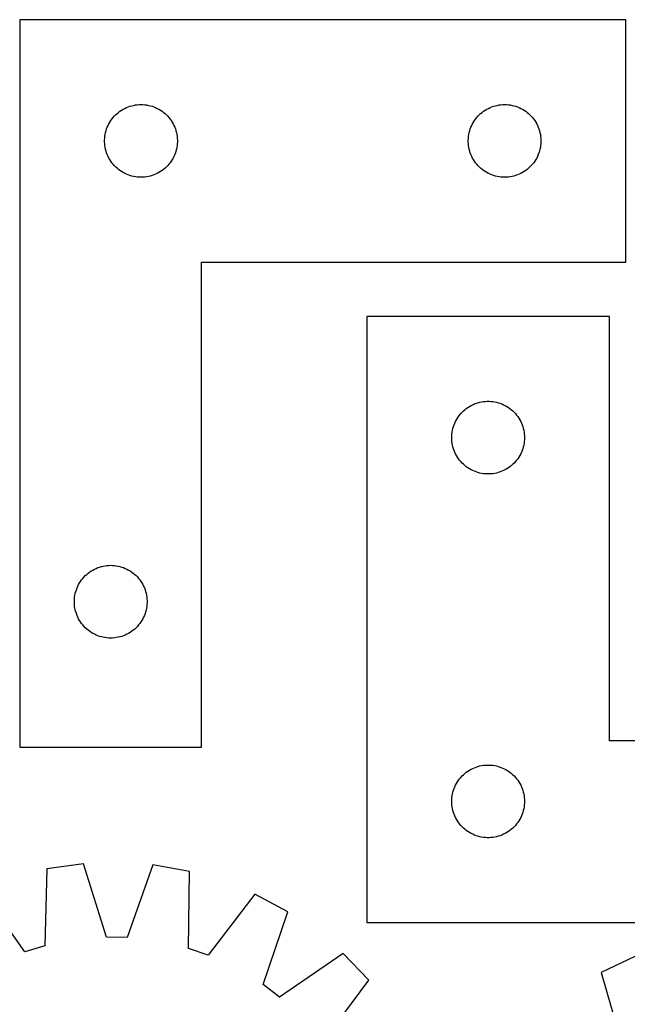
# Model space of a CAD drawing. Header units: millimetres. Extents: x 7 to 1492, y 7 to 2993.
# Tile 6 of 13: x 257 to 507, y 2587 to 2993. Entities that reach past the tile are written whole.
import ezdxf

# ---------------------------------------------------------------- set-up
doc = ezdxf.new("R2010")
doc.units = ezdxf.units.MM
doc.layers.add('CUT', color=7, linetype='CONTINUOUS', true_color=0x000000)

msp = doc.modelspace()

# ---------------------------------------------------------------- linework, layer by layer
at = {"layer": 'CUT'}
for p, q in [((256.80552, 2993.440485), (256.80552, 2693.440485)), ((506.80552, 2993.440485), (256.80552, 2993.440485)), ((506.80552, 2893.440485), (506.80552, 2993.440485)), ((298.114203, 2955.66591), (298.755077, 2956.097118)), ((298.755077, 2956.097118), (299.417298, 2956.494763)), ((299.417298, 2956.494763), (300.099113, 2956.857791)), ((300.099113, 2956.857791), (300.798711, 2957.185238)), ((300.798711, 2957.185238), (301.514238, 2957.476237)), ((301.514238, 2957.476237), (302.243797, 2957.730015)), ((302.243797, 2957.730015), (302.985453, 2957.945901)), ((302.985453, 2957.945901), (303.737239, 2958.12332)), ((303.737239, 2958.12332), (304.497161, 2958.261803)), ((304.497161, 2958.261803), (305.263205, 2958.360983)), ((305.263205, 2958.360983), (306.033338, 2958.420596)), ((306.033338, 2958.420596), (306.80552, 2958.440485)), ((306.80552, 2958.440485), (307.577701, 2958.420596)), ((307.577701, 2958.420596), (308.347834, 2958.360983)), ((308.347834, 2958.360983), (309.113878, 2958.261803)), ((309.113878, 2958.261803), (309.873801, 2958.12332)), ((309.873801, 2958.12332), (310.625586, 2957.945901)), ((310.625586, 2957.945901), (311.367242, 2957.730015)), ((311.367242, 2957.730015), (312.096801, 2957.476237)), ((312.096801, 2957.476237), (312.812328, 2957.185238)), ((312.812328, 2957.185238), (313.511926, 2956.857791)), ((313.511926, 2956.857791), (314.193741, 2956.494763)), ((314.193741, 2956.494763), (314.855962, 2956.097118)), ((314.855962, 2956.097118), (315.496836, 2955.66591)), ((448.114203, 2955.66591), (448.755077, 2956.097118)), ((448.755077, 2956.097118), (449.417298, 2956.494763)), ((449.417298, 2956.494763), (450.099113, 2956.857791)), ((450.099113, 2956.857791), (450.798711, 2957.185238)), ((450.798711, 2957.185238), (451.514238, 2957.476237)), ((451.514238, 2957.476237), (452.243797, 2957.730015)), ((452.243797, 2957.730015), (452.985453, 2957.945901)), ((452.985453, 2957.945901), (453.737239, 2958.12332)), ((453.737239, 2958.12332), (454.497161, 2958.261803)), ((454.497161, 2958.261803), (455.263205, 2958.360983)), ((455.263205, 2958.360983), (456.033338, 2958.420596)), ((456.033338, 2958.420596), (456.80552, 2958.440485)), ((456.80552, 2958.440485), (457.577701, 2958.420596)), ((457.577701, 2958.420596), (458.347834, 2958.360983)), ((458.347834, 2958.360983), (459.113878, 2958.261803)), ((459.113878, 2958.261803), (459.873801, 2958.12332)), ((459.873801, 2958.12332), (460.625586, 2957.945901)), ((460.625586, 2957.945901), (461.367242, 2957.730015)), ((461.367242, 2957.730015), (462.096801, 2957.476237)), ((462.096801, 2957.476237), (462.812328, 2957.185238)), ((462.812328, 2957.185238), (463.511926, 2956.857791)), ((463.511926, 2956.857791), (464.193741, 2956.494763)), ((464.193741, 2956.494763), (464.855962, 2956.097118)), ((464.855962, 2956.097118), (465.496836, 2955.66591)), ((294.360364, 2951.81414), (294.807931, 2952.443699)), ((294.807931, 2952.443699), (295.287313, 2953.049382)), ((295.287313, 2953.049382), (295.797239, 2953.629585)), ((295.797239, 2953.629585), (296.336357, 2954.182767)), ((296.336357, 2954.182767), (296.903238, 2954.707464)), ((296.903238, 2954.707464), (297.496377, 2955.202282)), ((297.496377, 2955.202282), (298.114203, 2955.66591)), ((315.496836, 2955.66591), (316.114662, 2955.202282)), ((316.114662, 2955.202282), (316.707801, 2954.707464)), ((316.707801, 2954.707464), (317.274682, 2954.182767)), ((317.274682, 2954.182767), (317.8138, 2953.629585)), ((317.8138, 2953.629585), (318.323726, 2953.049382)), ((318.323726, 2953.049382), (318.803108, 2952.443699)), ((318.803108, 2952.443699), (319.250675, 2951.81414)), ((444.360364, 2951.81414), (444.807931, 2952.443699)), ((444.807931, 2952.443699), (445.287313, 2953.049382)), ((445.287313, 2953.049382), (445.797239, 2953.629585)), ((445.797239, 2953.629585), (446.336357, 2954.182767)), ((446.336357, 2954.182767), (446.903238, 2954.707464)), ((446.903238, 2954.707464), (447.496377, 2955.202282)), ((447.496377, 2955.202282), (448.114203, 2955.66591)), ((465.496836, 2955.66591), (466.114662, 2955.202282)), ((466.114662, 2955.202282), (466.707801, 2954.707464)), ((466.707801, 2954.707464), (467.274682, 2954.182767)), ((467.274682, 2954.182767), (467.8138, 2953.629585)), ((467.8138, 2953.629585), (468.323726, 2953.049382)), ((468.323726, 2953.049382), (468.803108, 2952.443699)), ((468.803108, 2952.443699), (469.250675, 2951.81414)), ((292.403271, 2947.632769), (292.638181, 2948.36862)), ((292.638181, 2948.36862), (292.91066, 2949.091403)), ((292.91066, 2949.091403), (293.219986, 2949.799201)), ((293.219986, 2949.799201), (293.565338, 2950.490136)), ((293.565338, 2950.490136), (293.9458, 2951.162377)), ((293.9458, 2951.162377), (294.360364, 2951.81414)), ((319.250675, 2951.81414), (319.665239, 2951.162377)), ((319.665239, 2951.162377), (320.045701, 2950.490136)), ((320.045701, 2950.490136), (320.391053, 2949.799201)), ((320.391053, 2949.799201), (320.700379, 2949.091403)), ((320.700379, 2949.091403), (320.972858, 2948.36862)), ((320.972858, 2948.36862), (321.207768, 2947.632769)), ((442.403271, 2947.632769), (442.638181, 2948.36862)), ((442.638181, 2948.36862), (442.91066, 2949.091403)), ((442.91066, 2949.091403), (443.219986, 2949.799201)), ((443.219986, 2949.799201), (443.565338, 2950.490136)), ((443.565338, 2950.490136), (443.9458, 2951.162377)), ((443.9458, 2951.162377), (444.360364, 2951.81414)), ((469.250675, 2951.81414), (469.665239, 2951.162377)), ((469.665239, 2951.162377), (470.045701, 2950.490136)), ((470.045701, 2950.490136), (470.391053, 2949.799201)), ((470.391053, 2949.799201), (470.700379, 2949.091403)), ((470.700379, 2949.091403), (470.972858, 2948.36862)), ((470.972858, 2948.36862), (471.207768, 2947.632769)), ((291.810492, 2943.826703), (291.850257, 2944.598117)), ((291.810492, 2943.054266), (291.810492, 2943.826703)), ((291.850257, 2944.598117), (291.929679, 2945.36646)), ((291.929679, 2945.36646), (292.04855, 2946.129696)), ((292.04855, 2946.129696), (292.206554, 2946.885801)), ((292.206554, 2946.885801), (292.403271, 2947.632769)), ((321.207768, 2947.632769), (321.404485, 2946.885801)), ((321.404485, 2946.885801), (321.562489, 2946.129696)), ((321.562489, 2946.129696), (321.68136, 2945.36646)), ((321.68136, 2945.36646), (321.760782, 2944.598117)), ((321.760782, 2944.598117), (321.800547, 2943.826703)), ((321.800547, 2943.826703), (321.800547, 2943.054266)), ((441.810492, 2943.826703), (441.850257, 2944.598117)), ((441.810492, 2943.054266), (441.810492, 2943.826703)), ((441.850257, 2944.598117), (441.929679, 2945.36646)), ((441.929679, 2945.36646), (442.04855, 2946.129696)), ((442.04855, 2946.129696), (442.206554, 2946.885801)), ((442.206554, 2946.885801), (442.403271, 2947.632769)), ((471.207768, 2947.632769), (471.404485, 2946.885801)), ((471.404485, 2946.885801), (471.562489, 2946.129696)), ((471.562489, 2946.129696), (471.68136, 2945.36646)), ((471.68136, 2945.36646), (471.760782, 2944.598117)), ((471.760782, 2944.598117), (471.800547, 2943.826703)), ((471.800547, 2943.826703), (471.800547, 2943.054266)), ((291.850257, 2942.282853), (291.810492, 2943.054266)), ((291.929679, 2941.514509), (291.850257, 2942.282853)), ((292.04855, 2940.751273), (291.929679, 2941.514509)), ((292.206554, 2939.995169), (292.04855, 2940.751273)), ((292.403271, 2939.2482), (292.206554, 2939.995169)), ((321.404485, 2939.995169), (321.207768, 2939.2482)), ((321.562489, 2940.751273), (321.404485, 2939.995169)), ((321.68136, 2941.514509), (321.562489, 2940.751273)), ((321.760782, 2942.282853), (321.68136, 2941.514509)), ((321.800547, 2943.054266), (321.760782, 2942.282853)), ((441.850257, 2942.282853), (441.810492, 2943.054266)), ((441.929679, 2941.514509), (441.850257, 2942.282853)), ((442.04855, 2940.751273), (441.929679, 2941.514509)), ((442.206554, 2939.995169), (442.04855, 2940.751273)), ((442.403271, 2939.2482), (442.206554, 2939.995169)), ((471.404485, 2939.995169), (471.207768, 2939.2482)), ((471.562489, 2940.751273), (471.404485, 2939.995169)), ((471.68136, 2941.514509), (471.562489, 2940.751273)), ((471.760782, 2942.282853), (471.68136, 2941.514509)), ((471.800547, 2943.054266), (471.760782, 2942.282853)), ((292.638181, 2938.512349), (292.403271, 2939.2482)), ((292.91066, 2937.789566), (292.638181, 2938.512349)), ((293.219986, 2937.081769), (292.91066, 2937.789566)), ((293.565338, 2936.390834), (293.219986, 2937.081769)), ((293.9458, 2935.718593), (293.565338, 2936.390834)), ((294.360364, 2935.066829), (293.9458, 2935.718593)), ((319.665239, 2935.718593), (319.250675, 2935.066829)), ((320.045701, 2936.390834), (319.665239, 2935.718593)), ((320.391053, 2937.081769), (320.045701, 2936.390834)), ((320.700379, 2937.789566), (320.391053, 2937.081769)), ((320.972858, 2938.512349), (320.700379, 2937.789566)), ((321.207768, 2939.2482), (320.972858, 2938.512349)), ((442.638181, 2938.512349), (442.403271, 2939.2482)), ((442.91066, 2937.789566), (442.638181, 2938.512349)), ((443.219986, 2937.081769), (442.91066, 2937.789566)), ((443.565338, 2936.390834), (443.219986, 2937.081769)), ((443.9458, 2935.718593), (443.565338, 2936.390834)), ((444.360364, 2935.066829), (443.9458, 2935.718593)), ((469.665239, 2935.718593), (469.250675, 2935.066829)), ((470.045701, 2936.390834), (469.665239, 2935.718593)), ((470.391053, 2937.081769), (470.045701, 2936.390834)), ((470.700379, 2937.789566), (470.391053, 2937.081769)), ((470.972858, 2938.512349), (470.700379, 2937.789566)), ((471.207768, 2939.2482), (470.972858, 2938.512349)), ((294.807931, 2934.43727), (294.360364, 2935.066829)), ((295.287313, 2933.831587), (294.807931, 2934.43727)), ((295.797239, 2933.251385), (295.287313, 2933.831587)), ((296.336357, 2932.698202), (295.797239, 2933.251385)), ((296.903238, 2932.173506), (296.336357, 2932.698202)), ((297.496377, 2931.678688), (296.903238, 2932.173506)), ((298.114203, 2931.21506), (297.496377, 2931.678688)), ((316.114662, 2931.678688), (315.496836, 2931.21506)), ((316.707801, 2932.173506), (316.114662, 2931.678688)), ((317.274682, 2932.698202), (316.707801, 2932.173506)), ((317.8138, 2933.251385), (317.274682, 2932.698202)), ((318.323726, 2933.831587), (317.8138, 2933.251385)), ((318.803108, 2934.43727), (318.323726, 2933.831587)), ((319.250675, 2935.066829), (318.803108, 2934.43727)), ((444.807931, 2934.43727), (444.360364, 2935.066829)), ((445.287313, 2933.831587), (444.807931, 2934.43727)), ((445.797239, 2933.251385), (445.287313, 2933.831587)), ((446.336357, 2932.698202), (445.797239, 2933.251385)), ((446.903238, 2932.173506), (446.336357, 2932.698202)), ((447.496377, 2931.678688), (446.903238, 2932.173506)), ((448.114203, 2931.21506), (447.496377, 2931.678688)), ((466.114662, 2931.678688), (465.496836, 2931.21506)), ((466.707801, 2932.173506), (466.114662, 2931.678688)), ((467.274682, 2932.698202), (466.707801, 2932.173506)), ((467.8138, 2933.251385), (467.274682, 2932.698202)), ((468.323726, 2933.831587), (467.8138, 2933.251385)), ((468.803108, 2934.43727), (468.323726, 2933.831587)), ((469.250675, 2935.066829), (468.803108, 2934.43727)), ((298.755077, 2930.783851), (298.114203, 2931.21506)), ((299.417298, 2930.386206), (298.755077, 2930.783851)), ((300.099113, 2930.023178), (299.417298, 2930.386206)), ((300.798711, 2929.695731), (300.099113, 2930.023178)), ((301.514238, 2929.404732), (300.798711, 2929.695731)), ((302.243797, 2929.150954), (301.514238, 2929.404732)), ((302.985453, 2928.935069), (302.243797, 2929.150954)), ((303.737239, 2928.757649), (302.985453, 2928.935069)), ((304.497161, 2928.619166), (303.737239, 2928.757649)), ((305.263205, 2928.519987), (304.497161, 2928.619166)), ((306.033338, 2928.460373), (305.263205, 2928.519987)), ((306.80552, 2928.440485), (306.033338, 2928.460373)), ((307.577701, 2928.460373), (306.80552, 2928.440485)), ((308.347834, 2928.519987), (307.577701, 2928.460373)), ((309.113878, 2928.619166), (308.347834, 2928.519987)), ((309.873801, 2928.757649), (309.113878, 2928.619166)), ((310.625586, 2928.935069), (309.873801, 2928.757649)), ((311.367242, 2929.150954), (310.625586, 2928.935069)), ((312.096801, 2929.404732), (311.367242, 2929.150954)), ((312.812328, 2929.695731), (312.096801, 2929.404732)), ((313.511926, 2930.023178), (312.812328, 2929.695731)), ((314.193741, 2930.386206), (313.511926, 2930.023178)), ((314.855962, 2930.783851), (314.193741, 2930.386206)), ((315.496836, 2931.21506), (314.855962, 2930.783851)), ((448.755077, 2930.783851), (448.114203, 2931.21506)), ((449.417298, 2930.386206), (448.755077, 2930.783851)), ((450.099113, 2930.023178), (449.417298, 2930.386206)), ((450.798711, 2929.695731), (450.099113, 2930.023178)), ((451.514238, 2929.404732), (450.798711, 2929.695731)), ((452.243797, 2929.150954), (451.514238, 2929.404732)), ((452.985453, 2928.935069), (452.243797, 2929.150954)), ((453.737239, 2928.757649), (452.985453, 2928.935069)), ((454.497161, 2928.619166), (453.737239, 2928.757649)), ((455.263205, 2928.519987), (454.497161, 2928.619166)), ((456.033338, 2928.460373), (455.263205, 2928.519987)), ((456.80552, 2928.440485), (456.033338, 2928.460373)), ((457.577701, 2928.460373), (456.80552, 2928.440485)), ((458.347834, 2928.519987), (457.577701, 2928.460373)), ((459.113878, 2928.619166), (458.347834, 2928.519987)), ((459.873801, 2928.757649), (459.113878, 2928.619166)), ((460.625586, 2928.935069), (459.873801, 2928.757649)), ((461.367242, 2929.150954), (460.625586, 2928.935069)), ((462.096801, 2929.404732), (461.367242, 2929.150954)), ((462.812328, 2929.695731), (462.096801, 2929.404732)), ((463.511926, 2930.023178), (462.812328, 2929.695731)), ((464.193741, 2930.386206), (463.511926, 2930.023178)), ((464.855962, 2930.783851), (464.193741, 2930.386206)), ((465.496836, 2931.21506), (464.855962, 2930.783851)), ((331.80552, 2693.440485), (331.80552, 2893.440485)), ((331.80552, 2893.440485), (506.80552, 2893.440485)), ((500.017638, 2871.097718), (400.017638, 2871.097718)), ((400.017638, 2871.097718), (400.017638, 2621.097718)), ((500.017638, 2696.097718), (500.017638, 2871.097718)), ((442.295746, 2833.957437), (442.967987, 2834.3379)), ((442.967987, 2834.3379), (443.658922, 2834.683252)), ((443.658922, 2834.683252), (444.36672, 2834.992578)), ((444.36672, 2834.992578), (445.089503, 2835.265056)), ((445.089503, 2835.265056), (445.825354, 2835.499966)), ((445.825354, 2835.499966), (446.572322, 2835.696684)), ((446.572322, 2835.696684), (447.328427, 2835.854687)), ((447.328427, 2835.854687), (448.091663, 2835.973558)), ((448.091663, 2835.973558), (448.860006, 2836.052981)), ((448.860006, 2836.052981), (449.63142, 2836.092745)), ((449.63142, 2836.092745), (450.403857, 2836.092745)), ((450.403857, 2836.092745), (451.17527, 2836.052981)), ((451.17527, 2836.052981), (451.943614, 2835.973558)), ((451.943614, 2835.973558), (452.70685, 2835.854687)), ((452.70685, 2835.854687), (453.462954, 2835.696684)), ((453.462954, 2835.696684), (454.209923, 2835.499966)), ((454.209923, 2835.499966), (454.945774, 2835.265056)), ((454.945774, 2835.265056), (455.668557, 2834.992578)), ((455.668557, 2834.992578), (456.376354, 2834.683252)), ((456.376354, 2834.683252), (457.067289, 2834.3379)), ((457.067289, 2834.3379), (457.73953, 2833.957437)), ((437.792213, 2829.789034), (438.255841, 2830.40686)), ((438.255841, 2830.40686), (438.750659, 2831)), ((438.750659, 2831), (439.275355, 2831.56688)), ((439.275355, 2831.56688), (439.828538, 2832.105999)), ((439.828538, 2832.105999), (440.408741, 2832.615925)), ((440.408741, 2832.615925), (441.014424, 2833.095307)), ((441.014424, 2833.095307), (441.643982, 2833.542873)), ((441.643982, 2833.542873), (442.295746, 2833.957437)), ((457.73953, 2833.957437), (458.391294, 2833.542873)), ((458.391294, 2833.542873), (459.020852, 2833.095307)), ((459.020852, 2833.095307), (459.626536, 2832.615925)), ((459.626536, 2832.615925), (460.206738, 2832.105999)), ((460.206738, 2832.105999), (460.759921, 2831.56688)), ((460.759921, 2831.56688), (461.284617, 2831)), ((461.284617, 2831), (461.779435, 2830.40686)), ((461.779435, 2830.40686), (462.243063, 2829.789034)), ((435.728108, 2825.65944), (435.981886, 2826.388999)), ((435.981886, 2826.388999), (436.272885, 2827.104527)), ((436.272885, 2827.104527), (436.600332, 2827.804125)), ((436.600332, 2827.804125), (436.96336, 2828.485939)), ((436.96336, 2828.485939), (437.361005, 2829.148161)), ((437.361005, 2829.148161), (437.792213, 2829.789034)), ((462.243063, 2829.789034), (462.674272, 2829.148161)), ((462.674272, 2829.148161), (463.071917, 2828.485939)), ((463.071917, 2828.485939), (463.434945, 2827.804125)), ((463.434945, 2827.804125), (463.762392, 2827.104527)), ((463.762392, 2827.104527), (464.053391, 2826.388999)), ((464.053391, 2826.388999), (464.307169, 2825.65944)), ((435.037527, 2821.869899), (435.09714, 2822.640033)), ((435.09714, 2822.640033), (435.19632, 2823.406077)), ((435.19632, 2823.406077), (435.334803, 2824.165999)), ((435.334803, 2824.165999), (435.512222, 2824.917785)), ((435.512222, 2824.917785), (435.728108, 2825.65944)), ((464.307169, 2825.65944), (464.523054, 2824.917785)), ((464.523054, 2824.917785), (464.700474, 2824.165999)), ((464.700474, 2824.165999), (464.838957, 2823.406077)), ((464.838957, 2823.406077), (464.938136, 2822.640033)), ((464.938136, 2822.640033), (464.99775, 2821.869899)), ((435.017638, 2821.097718), (435.037527, 2821.869899)), ((435.037527, 2820.325537), (435.017638, 2821.097718)), ((435.09714, 2819.555403), (435.037527, 2820.325537)), ((435.19632, 2818.789359), (435.09714, 2819.555403)), ((435.334803, 2818.029437), (435.19632, 2818.789359)), ((435.512222, 2817.277651), (435.334803, 2818.029437)), ((464.700474, 2818.029437), (464.523054, 2817.277651)), ((464.838957, 2818.789359), (464.700474, 2818.029437)), ((464.938136, 2819.555403), (464.838957, 2818.789359)), ((464.99775, 2820.325537), (464.938136, 2819.555403)), ((464.99775, 2821.869899), (465.017638, 2821.097718)), ((465.017638, 2821.097718), (464.99775, 2820.325537)), ((435.728108, 2816.535996), (435.512222, 2817.277651)), ((435.981886, 2815.806437), (435.728108, 2816.535996)), ((436.272885, 2815.090909), (435.981886, 2815.806437)), ((436.600332, 2814.391311), (436.272885, 2815.090909)), ((436.96336, 2813.709497), (436.600332, 2814.391311)), ((463.434945, 2814.391311), (463.071917, 2813.709497)), ((463.762392, 2815.090909), (463.434945, 2814.391311)), ((464.053391, 2815.806437), (463.762392, 2815.090909)), ((464.307169, 2816.535996), (464.053391, 2815.806437)), ((464.523054, 2817.277651), (464.307169, 2816.535996)), ((437.361005, 2813.047275), (436.96336, 2813.709497)), ((437.792213, 2812.406402), (437.361005, 2813.047275)), ((438.255841, 2811.788576), (437.792213, 2812.406402)), ((438.750659, 2811.195436), (438.255841, 2811.788576)), ((439.275355, 2810.628556), (438.750659, 2811.195436)), ((439.828538, 2810.089438), (439.275355, 2810.628556)), ((440.408741, 2809.579511), (439.828538, 2810.089438)), ((460.206738, 2810.089438), (459.626536, 2809.579511)), ((460.759921, 2810.628556), (460.206738, 2810.089438)), ((461.284617, 2811.195436), (460.759921, 2810.628556)), ((461.779435, 2811.788576), (461.284617, 2811.195436)), ((462.243063, 2812.406402), (461.779435, 2811.788576)), ((462.674272, 2813.047275), (462.243063, 2812.406402)), ((463.071917, 2813.709497), (462.674272, 2813.047275)), ((441.014424, 2809.100129), (440.408741, 2809.579511)), ((441.643982, 2808.652563), (441.014424, 2809.100129)), ((442.295746, 2808.237999), (441.643982, 2808.652563)), ((442.967987, 2807.857536), (442.295746, 2808.237999)), ((443.658922, 2807.512184), (442.967987, 2807.857536)), ((444.36672, 2807.202858), (443.658922, 2807.512184)), ((445.089503, 2806.93038), (444.36672, 2807.202858)), ((445.825354, 2806.69547), (445.089503, 2806.93038)), ((446.572322, 2806.498752), (445.825354, 2806.69547)), ((447.328427, 2806.340749), (446.572322, 2806.498752)), ((448.091663, 2806.221878), (447.328427, 2806.340749)), ((448.860006, 2806.142455), (448.091663, 2806.221878)), ((449.63142, 2806.102691), (448.860006, 2806.142455)), ((450.403857, 2806.102691), (449.63142, 2806.102691)), ((451.17527, 2806.142455), (450.403857, 2806.102691)), ((451.943614, 2806.221878), (451.17527, 2806.142455)), ((452.70685, 2806.340749), (451.943614, 2806.221878)), ((453.462954, 2806.498752), (452.70685, 2806.340749)), ((454.209923, 2806.69547), (453.462954, 2806.498752)), ((454.945774, 2806.93038), (454.209923, 2806.69547)), ((455.668557, 2807.202858), (454.945774, 2806.93038)), ((456.376354, 2807.512184), (455.668557, 2807.202858)), ((457.067289, 2807.857536), (456.376354, 2807.512184)), ((457.73953, 2808.237999), (457.067289, 2807.857536)), ((458.391294, 2808.652563), (457.73953, 2808.237999)), ((459.020852, 2809.100129), (458.391294, 2808.652563)), ((459.626536, 2809.579511), (459.020852, 2809.100129)), ((284.403238, 2764.707464), (284.996377, 2765.202282)), ((284.996377, 2765.202282), (285.614203, 2765.66591)), ((285.614203, 2765.66591), (286.255077, 2766.097118)), ((286.255077, 2766.097118), (286.917298, 2766.494763)), ((286.917298, 2766.494763), (287.599113, 2766.857791)), ((287.599113, 2766.857791), (288.298711, 2767.185238)), ((288.298711, 2767.185238), (289.014238, 2767.476237)), ((289.014238, 2767.476237), (289.743797, 2767.730015)), ((289.743797, 2767.730015), (290.485453, 2767.945901)), ((290.485453, 2767.945901), (291.237239, 2768.12332)), ((291.237239, 2768.12332), (291.997161, 2768.261803)), ((291.997161, 2768.261803), (292.763205, 2768.360983)), ((292.763205, 2768.360983), (293.533338, 2768.420596)), ((293.533338, 2768.420596), (294.30552, 2768.440485)), ((294.30552, 2768.440485), (295.077701, 2768.420596)), ((295.077701, 2768.420596), (295.847834, 2768.360983)), ((295.847834, 2768.360983), (296.613878, 2768.261803)), ((296.613878, 2768.261803), (297.373801, 2768.12332)), ((297.373801, 2768.12332), (298.125586, 2767.945901)), ((298.125586, 2767.945901), (298.867242, 2767.730015)), ((298.867242, 2767.730015), (299.596801, 2767.476237)), ((299.596801, 2767.476237), (300.312328, 2767.185238)), ((300.312328, 2767.185238), (301.011926, 2766.857791)), ((301.011926, 2766.857791), (301.693741, 2766.494763)), ((301.693741, 2766.494763), (302.355962, 2766.097118)), ((302.355962, 2766.097118), (302.996836, 2765.66591)), ((302.996836, 2765.66591), (303.614662, 2765.202282)), ((303.614662, 2765.202282), (304.207801, 2764.707464)), ((281.065338, 2760.490136), (281.4458, 2761.162377)), ((281.4458, 2761.162377), (281.860364, 2761.81414)), ((281.860364, 2761.81414), (282.307931, 2762.443699)), ((282.307931, 2762.443699), (282.787313, 2763.049382)), ((282.787313, 2763.049382), (283.297239, 2763.629585)), ((283.297239, 2763.629585), (283.836357, 2764.182767)), ((283.836357, 2764.182767), (284.403238, 2764.707464)), ((304.207801, 2764.707464), (304.774682, 2764.182767)), ((304.774682, 2764.182767), (305.3138, 2763.629585)), ((305.3138, 2763.629585), (305.823726, 2763.049382)), ((305.823726, 2763.049382), (306.303108, 2762.443699)), ((306.303108, 2762.443699), (306.750675, 2761.81414)), ((306.750675, 2761.81414), (307.165239, 2761.162377)), ((307.165239, 2761.162377), (307.545701, 2760.490136)), ((279.706554, 2756.885801), (279.903271, 2757.632769)), ((279.903271, 2757.632769), (280.138181, 2758.36862)), ((280.138181, 2758.36862), (280.41066, 2759.091403)), ((280.41066, 2759.091403), (280.719986, 2759.799201)), ((280.719986, 2759.799201), (281.065338, 2760.490136)), ((307.545701, 2760.490136), (307.891053, 2759.799201)), ((307.891053, 2759.799201), (308.200379, 2759.091403)), ((308.200379, 2759.091403), (308.472858, 2758.36862)), ((308.472858, 2758.36862), (308.707768, 2757.632769)), ((308.707768, 2757.632769), (308.904485, 2756.885801)), ((279.310492, 2753.826703), (279.350257, 2754.598117)), ((279.310492, 2753.054266), (279.310492, 2753.826703)), ((279.350257, 2752.282853), (279.310492, 2753.054266)), ((279.350257, 2754.598117), (279.429679, 2755.36646)), ((279.429679, 2755.36646), (279.54855, 2756.129696)), ((279.54855, 2756.129696), (279.706554, 2756.885801)), ((308.904485, 2756.885801), (309.062489, 2756.129696)), ((309.062489, 2756.129696), (309.18136, 2755.36646)), ((309.18136, 2755.36646), (309.260782, 2754.598117)), ((309.260782, 2754.598117), (309.300547, 2753.826703)), ((309.300547, 2753.054266), (309.260782, 2752.282853)), ((309.300547, 2753.826703), (309.300547, 2753.054266)), ((279.429679, 2751.514509), (279.350257, 2752.282853)), ((279.54855, 2750.751273), (279.429679, 2751.514509)), ((279.706554, 2749.995169), (279.54855, 2750.751273)), ((279.903271, 2749.2482), (279.706554, 2749.995169)), ((280.138181, 2748.512349), (279.903271, 2749.2482)), ((308.707768, 2749.2482), (308.472858, 2748.512349)), ((308.904485, 2749.995169), (308.707768, 2749.2482)), ((309.062489, 2750.751273), (308.904485, 2749.995169)), ((309.18136, 2751.514509), (309.062489, 2750.751273)), ((309.260782, 2752.282853), (309.18136, 2751.514509)), ((280.41066, 2747.789566), (280.138181, 2748.512349)), ((280.719986, 2747.081769), (280.41066, 2747.789566)), ((281.065338, 2746.390834), (280.719986, 2747.081769)), ((281.4458, 2745.718593), (281.065338, 2746.390834)), ((281.860364, 2745.066829), (281.4458, 2745.718593)), ((282.307931, 2744.43727), (281.860364, 2745.066829)), ((306.750675, 2745.066829), (306.303108, 2744.43727)), ((307.165239, 2745.718593), (306.750675, 2745.066829)), ((307.545701, 2746.390834), (307.165239, 2745.718593)), ((307.891053, 2747.081769), (307.545701, 2746.390834)), ((308.200379, 2747.789566), (307.891053, 2747.081769)), ((308.472858, 2748.512349), (308.200379, 2747.789566)), ((282.787313, 2743.831587), (282.307931, 2744.43727)), ((283.297239, 2743.251385), (282.787313, 2743.831587)), ((283.836357, 2742.698202), (283.297239, 2743.251385)), ((284.403238, 2742.173506), (283.836357, 2742.698202)), ((284.996377, 2741.678688), (284.403238, 2742.173506)), ((285.614203, 2741.21506), (284.996377, 2741.678688)), ((286.255077, 2740.783851), (285.614203, 2741.21506)), ((286.917298, 2740.386206), (286.255077, 2740.783851)), ((302.355962, 2740.783851), (301.693741, 2740.386206)), ((302.996836, 2741.21506), (302.355962, 2740.783851)), ((303.614662, 2741.678688), (302.996836, 2741.21506)), ((304.207801, 2742.173506), (303.614662, 2741.678688)), ((304.774682, 2742.698202), (304.207801, 2742.173506)), ((305.3138, 2743.251385), (304.774682, 2742.698202)), ((305.823726, 2743.831587), (305.3138, 2743.251385)), ((306.303108, 2744.43727), (305.823726, 2743.831587)), ((287.599113, 2740.023178), (286.917298, 2740.386206)), ((288.298711, 2739.695731), (287.599113, 2740.023178)), ((289.014238, 2739.404732), (288.298711, 2739.695731)), ((289.743797, 2739.150954), (289.014238, 2739.404732)), ((290.485453, 2738.935069), (289.743797, 2739.150954)), ((291.237239, 2738.757649), (290.485453, 2738.935069)), ((291.997161, 2738.619166), (291.237239, 2738.757649)), ((292.763205, 2738.519987), (291.997161, 2738.619166)), ((293.533338, 2738.460373), (292.763205, 2738.519987)), ((294.30552, 2738.440485), (293.533338, 2738.460373)), ((295.077701, 2738.460373), (294.30552, 2738.440485)), ((295.847834, 2738.519987), (295.077701, 2738.460373)), ((296.613878, 2738.619166), (295.847834, 2738.519987)), ((297.373801, 2738.757649), (296.613878, 2738.619166)), ((298.125586, 2738.935069), (297.373801, 2738.757649)), ((298.867242, 2739.150954), (298.125586, 2738.935069)), ((299.596801, 2739.404732), (298.867242, 2739.150954)), ((300.312328, 2739.695731), (299.596801, 2739.404732)), ((301.011926, 2740.023178), (300.312328, 2739.695731)), ((301.693741, 2740.386206), (301.011926, 2740.023178)), ((700.017638, 2696.097718), (500.017638, 2696.097718)), ((256.80552, 2693.440485), (331.80552, 2693.440485)), ((441.643982, 2683.542873), (442.295746, 2683.957437)), ((442.295746, 2683.957437), (442.967987, 2684.3379)), ((442.967987, 2684.3379), (443.658922, 2684.683252)), ((443.658922, 2684.683252), (444.36672, 2684.992578)), ((444.36672, 2684.992578), (445.089503, 2685.265056)), ((445.089503, 2685.265056), (445.825354, 2685.499966)), ((445.825354, 2685.499966), (446.572322, 2685.696684)), ((446.572322, 2685.696684), (447.328427, 2685.854687)), ((447.328427, 2685.854687), (448.091663, 2685.973558)), ((448.091663, 2685.973558), (448.860006, 2686.052981)), ((448.860006, 2686.052981), (449.63142, 2686.092745)), ((449.63142, 2686.092745), (450.403857, 2686.092745)), ((450.403857, 2686.092745), (451.17527, 2686.052981)), ((451.17527, 2686.052981), (451.943614, 2685.973558)), ((451.943614, 2685.973558), (452.70685, 2685.854687)), ((452.70685, 2685.854687), (453.462954, 2685.696684)), ((453.462954, 2685.696684), (454.209923, 2685.499966)), ((454.209923, 2685.499966), (454.945774, 2685.265056)), ((454.945774, 2685.265056), (455.668557, 2684.992578)), ((455.668557, 2684.992578), (456.376354, 2684.683252)), ((456.376354, 2684.683252), (457.067289, 2684.3379)), ((457.067289, 2684.3379), (457.73953, 2683.957437)), ((457.73953, 2683.957437), (458.391294, 2683.542873)), ((437.792213, 2679.789034), (438.255841, 2680.40686)), ((438.255841, 2680.40686), (438.750659, 2681)), ((438.750659, 2681), (439.275355, 2681.56688)), ((439.275355, 2681.56688), (439.828538, 2682.105999)), ((439.828538, 2682.105999), (440.408741, 2682.615925)), ((440.408741, 2682.615925), (441.014424, 2683.095307)), ((441.014424, 2683.095307), (441.643982, 2683.542873)), ((458.391294, 2683.542873), (459.020852, 2683.095307)), ((459.020852, 2683.095307), (459.626536, 2682.615925)), ((459.626536, 2682.615925), (460.206738, 2682.105999)), ((460.206738, 2682.105999), (460.759921, 2681.56688)), ((460.759921, 2681.56688), (461.284617, 2681)), ((461.284617, 2681), (461.779435, 2680.40686)), ((461.779435, 2680.40686), (462.243063, 2679.789034)), ((435.728108, 2675.65944), (435.981886, 2676.388999)), ((435.981886, 2676.388999), (436.272885, 2677.104527)), ((436.272885, 2677.104527), (436.600332, 2677.804125)), ((436.600332, 2677.804125), (436.96336, 2678.485939)), ((436.96336, 2678.485939), (437.361005, 2679.148161)), ((437.361005, 2679.148161), (437.792213, 2679.789034)), ((462.243063, 2679.789034), (462.674272, 2679.148161)), ((462.674272, 2679.148161), (463.071917, 2678.485939)), ((463.071917, 2678.485939), (463.434945, 2677.804125)), ((463.434945, 2677.804125), (463.762392, 2677.104527)), ((463.762392, 2677.104527), (464.053391, 2676.388999)), ((464.053391, 2676.388999), (464.307169, 2675.65944)), ((435.017638, 2671.097718), (435.037527, 2671.869899)), ((435.037527, 2671.869899), (435.09714, 2672.640033)), ((435.09714, 2672.640033), (435.19632, 2673.406077)), ((435.19632, 2673.406077), (435.334803, 2674.165999)), ((435.334803, 2674.165999), (435.512222, 2674.917785)), ((435.512222, 2674.917785), (435.728108, 2675.65944)), ((464.307169, 2675.65944), (464.523054, 2674.917785)), ((464.523054, 2674.917785), (464.700474, 2674.165999)), ((464.700474, 2674.165999), (464.838957, 2673.406077)), ((464.838957, 2673.406077), (464.938136, 2672.640033)), ((464.938136, 2672.640033), (464.99775, 2671.869899)), ((464.99775, 2671.869899), (465.017638, 2671.097718)), ((435.037527, 2670.325537), (435.017638, 2671.097718)), ((435.09714, 2669.555403), (435.037527, 2670.325537)), ((435.19632, 2668.789359), (435.09714, 2669.555403)), ((435.334803, 2668.029437), (435.19632, 2668.789359)), ((435.512222, 2667.277651), (435.334803, 2668.029437)), ((464.700474, 2668.029437), (464.523054, 2667.277651)), ((464.838957, 2668.789359), (464.700474, 2668.029437)), ((464.938136, 2669.555403), (464.838957, 2668.789359)), ((464.99775, 2670.325537), (464.938136, 2669.555403)), ((465.017638, 2671.097718), (464.99775, 2670.325537)), ((435.728108, 2666.535996), (435.512222, 2667.277651)), ((435.981886, 2665.806437), (435.728108, 2666.535996)), ((436.272885, 2665.090909), (435.981886, 2665.806437)), ((436.600332, 2664.391311), (436.272885, 2665.090909)), ((436.96336, 2663.709497), (436.600332, 2664.391311)), ((437.361005, 2663.047275), (436.96336, 2663.709497)), ((463.071917, 2663.709497), (462.674272, 2663.047275)), ((463.434945, 2664.391311), (463.071917, 2663.709497)), ((463.762392, 2665.090909), (463.434945, 2664.391311)), ((464.053391, 2665.806437), (463.762392, 2665.090909)), ((464.307169, 2666.535996), (464.053391, 2665.806437)), ((464.523054, 2667.277651), (464.307169, 2666.535996)), ((437.792213, 2662.406402), (437.361005, 2663.047275)), ((438.255841, 2661.788576), (437.792213, 2662.406402)), ((438.750659, 2661.195436), (438.255841, 2661.788576)), ((439.275355, 2660.628556), (438.750659, 2661.195436)), ((439.828538, 2660.089438), (439.275355, 2660.628556)), ((440.408741, 2659.579511), (439.828538, 2660.089438)), ((441.014424, 2659.100129), (440.408741, 2659.579511)), ((459.626536, 2659.579511), (459.020852, 2659.100129)), ((460.206738, 2660.089438), (459.626536, 2659.579511)), ((460.759921, 2660.628556), (460.206738, 2660.089438)), ((461.284617, 2661.195436), (460.759921, 2660.628556)), ((461.779435, 2661.788576), (461.284617, 2661.195436)), ((462.243063, 2662.406402), (461.779435, 2661.788576)), ((462.674272, 2663.047275), (462.243063, 2662.406402)), ((441.643982, 2658.652563), (441.014424, 2659.100129)), ((442.295746, 2658.237999), (441.643982, 2658.652563)), ((442.967987, 2657.857536), (442.295746, 2658.237999)), ((443.658922, 2657.512184), (442.967987, 2657.857536)), ((444.36672, 2657.202858), (443.658922, 2657.512184)), ((445.089503, 2656.93038), (444.36672, 2657.202858)), ((445.825354, 2656.69547), (445.089503, 2656.93038)), ((446.572322, 2656.498752), (445.825354, 2656.69547)), ((447.328427, 2656.340749), (446.572322, 2656.498752)), ((448.091663, 2656.221878), (447.328427, 2656.340749)), ((448.860006, 2656.142455), (448.091663, 2656.221878)), ((449.63142, 2656.102691), (448.860006, 2656.142455)), ((450.403857, 2656.102691), (449.63142, 2656.102691)), ((451.17527, 2656.142455), (450.403857, 2656.102691)), ((451.943614, 2656.221878), (451.17527, 2656.142455)), ((452.70685, 2656.340749), (451.943614, 2656.221878)), ((453.462954, 2656.498752), (452.70685, 2656.340749)), ((454.209923, 2656.69547), (453.462954, 2656.498752)), ((454.945774, 2656.93038), (454.209923, 2656.69547)), ((455.668557, 2657.202858), (454.945774, 2656.93038)), ((456.376354, 2657.512184), (455.668557, 2657.202858)), ((457.067289, 2657.857536), (456.376354, 2657.512184)), ((457.73953, 2658.237999), (457.067289, 2657.857536)), ((458.391294, 2658.652563), (457.73953, 2658.237999)), ((459.020852, 2659.100129), (458.391294, 2658.652563)), ((267.909452, 2643.279954), (267.139304, 2611.524928)), ((283.148489, 2645.401812), (267.909452, 2643.279954)), ((292.564194, 2615.065048), (283.148489, 2645.401812)), ((311.68233, 2644.867288), (301.137034, 2614.904453)), ((326.831207, 2642.176173), (311.68233, 2644.867288)), ((326.411499, 2610.414583), (326.831207, 2642.176173)), ((258.936422, 2609.02851), (240.606979, 2634.970874)), ((353.803325, 2632.850369), (334.515127, 2607.612695)), ((367.379163, 2625.609707), (353.803325, 2632.850369)), ((357.165126, 2595.532336), (367.379163, 2625.609707)), ((400.017638, 2621.097718), (700.017638, 2621.097718)), ((301.137034, 2614.904453), (292.564194, 2615.065048)), ((267.139304, 2611.524928), (258.936422, 2609.02851)), ((334.515127, 2607.612695), (326.411499, 2610.414583)), ((390.14934, 2608.405497), (364.006304, 2590.363424)), ((400.823241, 2597.324053), (390.14934, 2608.405497)), ((510.542699, 2607.189456), (496.646161, 2600.585158)), ((496.646161, 2600.585158), (505.456579, 2570.067109)), ((364.006304, 2590.363424), (357.165126, 2595.532336)), ((381.814696, 2571.875085), (400.823241, 2597.324053))]:
    msp.add_line(p, q, dxfattribs=at)

doc.saveas('drawing.dxf')
